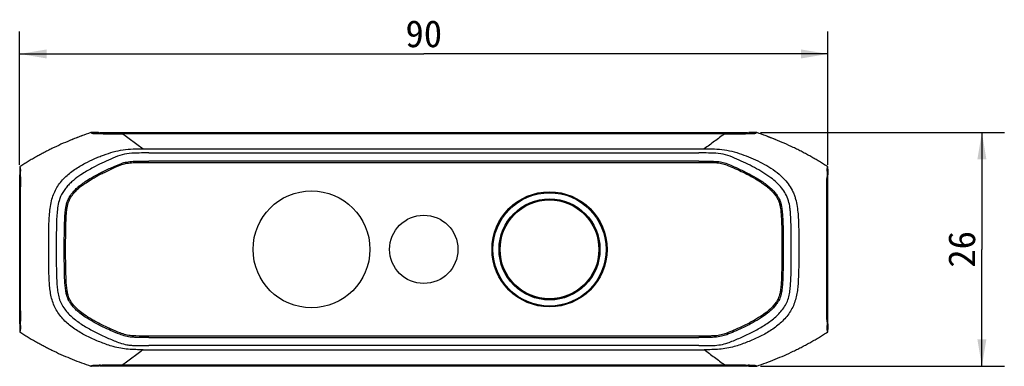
# Model space of a CAD drawing. Header units: millimetres. Extents: x 44 to 346, y 18 to 283.
# Tile 10 of 21: x 119 to 229, y 244 to 283. Entities that reach past the tile are written whole.
import ezdxf
from ezdxf.enums import TextEntityAlignment as Align

# ---------------------------------------------------------------- set-up
doc = ezdxf.new("R2010")
doc.units = ezdxf.units.MM
doc.header["$LTSCALE"] = 23.1
doc.layers.get('0').update_dxf_attribs({"linetype": 'CONTINUOUS'})
doc.layers.add('00_COMPONENTS', color=7, linetype='CONTINUOUS')
doc.layers.add('51__DRAFT_DIMS', color=7, linetype='CONTINUOUS')
doc.styles.get("Standard").update_dxf_attribs({"font": 'simfang.ttf'})
doc.dimstyles.new('DIMSTYLE_1', dxfattribs={"dimtxt": 3, "dimasz": 3, "dimexe": 2.5, "dimexo": 0.5, "dimgap": 0.75, "dimtad": 1, "dimdec": 1, "dimdsep": 46, "dimtxsty": 'STANDARD', "dimblk": '_FILLED', "dimblk1": '_FILLED', "dimblk2": '_FILLED', "dimcen": 0.09, "dimclrt": 3, "dimazin": 2, "dimtp": 0.3, "dimtm": 0.3, "dimtfac": 1, "dimtdec": 1, "dimtofl": 0, "dimtmove": 0, "dimatfit": 3, "dimldrblk": '_FILLED', "dimfxl": 1, "dimtolj": 1, "dimarcsym": 0})
doc.dimstyles.new('DIMSTYLE_2', dxfattribs={"dimtxt": 3, "dimasz": 3, "dimexe": 2.5, "dimexo": 0.5, "dimgap": 0.75, "dimtad": 1, "dimdec": 1, "dimdsep": 46, "dimtxsty": 'STANDARD', "dimblk": '_FILLED', "dimblk1": '_FILLED', "dimblk2": '_FILLED', "dimcen": 0.09, "dimclrt": 3, "dimazin": 2, "dimtp": 0.2, "dimtm": 0.2, "dimtfac": 1, "dimtdec": 1, "dimtofl": 0, "dimtmove": 0, "dimatfit": 3, "dimldrblk": '_FILLED', "dimfxl": 1, "dimtolj": 1, "dimarcsym": 0})

# ---------------------------------------------------------------- blocks, each defined once
blk = doc.blocks.new('_FILLED')
at = {"color": 0, "linetype": 'ByBlock'}
blk.add_solid([(0, 0), (-1, 0.167), (-1, -0.167)], dxfattribs=at)
blk = doc.blocks.new('*D2')
at = {"layer": '51__DRAFT_DIMS', "color": 4}
for p, q in [((201.94, 270.42), (229.07, 270.42)), ((226.57, 270.42), (226.57, 257.42)), ((226.57, 244.42), (226.57, 257.42)), ((201.94, 244.42), (229.07, 244.42))]:
    blk.add_line(p, q, dxfattribs=at)
at = {"layer": '51__DRAFT_DIMS', "color": 4, "xscale": 3, "yscale": 3, "zscale": 3}
for p, rotation in [((226.57, 270.42), 90), ((226.57, 244.42), 270)]:
    blk.add_blockref('_FILLED', p, dxfattribs=dict(at, rotation=rotation))
at = {"layer": '51__DRAFT_DIMS', "color": 3}
blk.add_text('26', height=3, rotation=90, dxfattribs=at).set_placement((225.82, 257.42), align=Align.CENTER)
blk = doc.blocks.new('*D3')
at = {"layer": '51__DRAFT_DIMS', "color": 4}
for p, q in [((119.45, 266.82), (119.45, 281.65)), ((209.42, 266.82), (209.42, 281.65)), ((119.45, 279.15), (164.44, 279.15)), ((209.42, 279.15), (164.44, 279.15))]:
    blk.add_line(p, q, dxfattribs=at)
at = {"layer": '51__DRAFT_DIMS', "color": 4, "xscale": 3, "yscale": 3, "zscale": 3}
for p, rotation in [((119.45, 279.15), 180.000000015), ((209.42, 279.15), 1.5e-08)]:
    blk.add_blockref('_FILLED', p, dxfattribs=dict(at, rotation=rotation))
at = {"layer": '51__DRAFT_DIMS', "color": 3}
blk.add_text('90', height=3, dxfattribs=at).set_placement((164.44, 279.9), align=Align.CENTER)

msp = doc.modelspace()

# ---------------------------------------------------------------- linework, layer by layer
at = {"layer": '00_COMPONENTS'}
for p, q in [((127.431, 270.422), (127.371, 270.401)), ((127.431, 270.422), (127.371, 270.401)), ((128.231, 270.422), (127.431, 270.422)), ((128.36, 270.345), (128.383, 270.342)), ((128.384, 270.404), (128.384, 270.336)), ((128.384, 270.404), (200.489, 270.404)), ((128.436, 270.331), (128.436, 270.404)), ((130.928, 270.404), (130.928, 270.298)), ((197.944, 270.276), (130.929, 270.276)), ((131.941, 270.298), (196.933, 270.298)), ((197.944, 270.298), (197.944, 270.404)), ((200.436, 270.404), (200.436, 270.331)), ((200.489, 270.404), (200.489, 270.337)), ((200.638, 270.422), (200.642, 270.426)), ((201.441, 270.423), (200.642, 270.423)), ((200.642, 270.422), (201.435, 270.422)), ((201.436, 270.414), (201.441, 270.423)), ((201.437, 270.414), (201.441, 270.423)), ((201.502, 270.402), (201.441, 270.423)), ((201.502, 270.402), (201.441, 270.423)), ((133.205, 268.591), (195.668, 268.592)), ((133.822, 268.135), (195.051, 268.135)), ((195.051, 267.235), (133.822, 267.235)), ((133.823, 267.093), (195.052, 267.093)), ((174.447, 262.382), (174.447, 262.421)), ((174.802, 262.685), (174.861, 262.599)), ((184.289, 260.001), (184.198, 259.961)), ((184.283, 254.826), (184.198, 254.864)), ((174.447, 252.419), (174.447, 252.442)), ((174.861, 252.225), (174.809, 252.15)), ((195.043, 247.775), (133.832, 247.775)), ((133.831, 247.617), (195.042, 247.617)), ((195.042, 246.717), (133.831, 246.717)), ((133.212, 246.258), (195.661, 246.258)), ((127.368, 244.432), (127.413, 244.417)), ((127.368, 244.432), (127.413, 244.417)), ((128.384, 244.435), (128.384, 244.503)), ((200.489, 244.435), (128.384, 244.435)), ((128.436, 244.435), (128.436, 244.508)), ((130.928, 244.564), (197.945, 244.564)), ((130.928, 244.541), (130.928, 244.435)), ((196.933, 244.541), (131.941, 244.541)), ((197.944, 244.435), (197.944, 244.541)), ((200.436, 244.509), (200.436, 244.435)), ((200.489, 244.435), (200.489, 244.503)), ((201.46, 244.417), (201.504, 244.432)), ((201.46, 244.417), (201.504, 244.432)), ((128.232, 244.417), (127.413, 244.417)), ((128.235, 244.42), (128.232, 244.417)), ((200.642, 244.417), (201.46, 244.417)), ((201.453, 244.425), (201.46, 244.417)), ((201.453, 244.425), (201.46, 244.417))]:
    msp.add_line(p, q, dxfattribs=at)
at = {"layer": '00_COMPONENTS', "color": 7}
for p, q in [((119.455, 266.617), (119.455, 265.719)), ((209.418, 265.72), (209.418, 266.617)), ((119.488, 249.223), (119.488, 265.616)), ((209.385, 265.616), (209.385, 249.223)), ((209.418, 266.324), (209.418, 265.719)), ((119.525, 264.521), (119.525, 264.622)), ((119.525, 264.521), (119.525, 264.468)), ((119.549, 264.546), (119.549, 264.369)), ((209.324, 264.246), (209.324, 264.611)), ((209.348, 264.474), (209.348, 264.678)), ((119.525, 250.552), (119.525, 250.229)), ((119.549, 250.597), (119.549, 250.239)), ((209.324, 250.271), (209.324, 250.451)), ((209.348, 250.179), (209.347, 250.595)), ((119.455, 249.12), (119.455, 248.515)), ((119.455, 249.12), (119.455, 248.226)), ((209.418, 249.12), (209.415, 249.124)), ((209.418, 249.12), (209.418, 248.515)), ((209.418, 248.226), (209.418, 249.12))]:
    msp.add_line(p, q, dxfattribs=at)
at = {"layer": '00_COMPONENTS', "color": 4}
for p, q in [((119.525, 264.468), (119.488, 264.468)), ((209.348, 264.468), (209.385, 264.468)), ((119.525, 250.371), (119.488, 250.371)), ((209.348, 250.371), (209.385, 250.371))]:
    msp.add_line(p, q, dxfattribs=at)
at = {"layer": '00_COMPONENTS'}
for centre, radius in [((151.936, 257.42), 6.5), ((178.436, 257.42), 6.4), ((178.436, 257.412), 6.3), ((178.436, 257.412), 5.62), ((178.436, 257.412), 5.597), ((178.436, 257.412), 5.5), ((164.436, 257.42), 3.8)]:
    msp.add_circle(centre, radius, dxfattribs=at)
for centre, radius, start, end in [((136.159, 243.127), 28.644, 109.7928, 112.37768), ((131.346, 273.528), 4.398, 224.92327, 225.52939), ((129.075, 309.323), 39.042, 268.87738, 269.08245), ((199.939, 302.094), 31.811, 271.12787, 271.35892), ((192.715, 243.135), 28.635, 67.70467, 70.14465), ((174.247, 262.382), 0.2, 315.65735, 0.02396), ((174.239, 262.371), 0.198, 355.2499, 0.65165), ((184.818, 262.49), 10.381, 180.42927, 180.64221), ((178.763, 259.31), 5.298, 143.6896, 144.55411), ((184.381, 260.042), 0.2, 203.86094, 263.62011), ((191.936, 257.412), 7.126, 176.80398, 183.13203), ((184.381, 254.783), 0.2, 98.1654, 156.13906), ((174.247, 252.442), 0.2, 359.97861, 49.87867), ((174.239, 252.453), 0.198, 359.34835, 4.7501), ((184.105, 252.342), 9.669, 179.3539, 179.49047), ((178.751, 255.506), 5.283, 215.44464, 216.19616), ((130.347, 242.319), 2.979, 134.3344, 135.13112), ((129.069, 205.906), 38.652, 90.92533, 91.13089), ((199.942, 212.891), 31.666, 88.63767, 88.8674)]:
    msp.add_arc(centre, radius, start, end, dxfattribs=at)
at = {"layer": '00_COMPONENTS', "color": 7}
for centre, radius, start, end in [((106.629, 265.667), 12.912, 1.28346, 2.05223), ((92.82, 265.341), 26.725, 0.59191, 1.31857), ((71.062, 265.067), 48.485, 0.50403, 0.65044), ((264.465, 265.005), 55.14, 179.42438, 179.56875), ((251.026, 265.139), 41.7, 179.2464, 179.42286), ((238.764, 265.3), 29.436, 178.81157, 179.24668), ((225.749, 265.567), 16.419, 178.15168, 178.80116), ((209.449, 265.692), 0.0418, 137.54069, 141.10477), ((-4980.863, 257.445), 5100.393, 359.922558, 0.078885), ((-5115.786, 257.463), 5235.34, 359.924851, 0.07557), ((5315.539, 257.438), 5106.196, 179.921051, 180.076785), ((118.044, 249.451), 1.468, 354.01623, 355.30736), ((117.316, 249.513), 2.198, 355.26571, 356.30625), ((88.336, 249.566), 31.209, 358.88599, 359.29566), ((73.953, 249.746), 45.594, 359.29215, 359.45165), ((62.723, 249.853), 56.824, 359.45264, 359.58974), ((266.929, 249.861), 57.604, 180.40386, 180.54502), ((241.648, 249.593), 32.321, 180.49618, 181.13728)]:
    msp.add_arc(centre, radius, start, end, dxfattribs=at)
for points, knots in [([(127.371, 270.401), (126.678, 270.164), (125.645, 269.783), (124.294, 269.215), (123.461, 268.833), (122.803, 268.511), (122.313, 268.261), (121.827, 268.004), (121.347, 267.737), (120.869, 267.465), (120.471, 267.238), (120.157, 267.049), (119.847, 266.853), (119.615, 266.706), (119.455, 266.617)], [0, 0, 0, 0, 0.2499825, 0.3749852, 0.4999841, 0.5624866, 0.6249912, 0.6874923, 0.7499894, 0.8124929, 0.8749962, 0.9062471, 0.9375076, 1, 1, 1, 1]), ([(209.418, 266.617), (209.258, 266.706), (209.026, 266.853), (208.716, 267.05), (208.402, 267.238), (208.004, 267.465), (207.526, 267.737), (207.046, 268.004), (206.56, 268.262), (206.07, 268.511), (205.412, 268.833), (204.579, 269.215), (203.227, 269.784), (202.195, 270.164), (201.502, 270.402)], [0, 0, 0, 0, 0.0624924, 0.0937529, 0.1250039, 0.1875071, 0.2500106, 0.3125078, 0.3750088, 0.4375134, 0.5000159, 0.6250148, 0.7500175, 1, 1, 1, 1]), ([(119.455, 266.617), (119.457, 266.612), (119.464, 266.592), (119.472, 266.572), (119.477, 266.558)], [0, 0, 0, 0, 0.2589724, 1, 1, 1, 1]), ([(119.477, 266.558), (119.482, 266.545), (119.494, 266.516), (119.512, 266.451), (119.525, 266.32), (119.53, 266.207), (119.533, 266.129)], [0, 0, 0, 0, 0.0933651, 0.2158679, 0.4617936, 1, 1, 1, 1]), ([(123.046, 263.01), (123.173, 263.459), (123.547, 264.328), (124.431, 265.431), (125.531, 266.309), (126.337, 266.786), (126.75, 267.003)], [0, 0, 0, 0, 0.24979, 0.499681, 0.7497857, 1, 1, 1, 1]), ([(127.627, 266.517), (127.23, 266.302), (126.543, 265.907), (125.754, 265.355), (125.231, 264.921), (124.866, 264.566), (124.536, 264.177), (124.15, 263.621), (123.925, 263.156), (123.834, 262.83)], [0, 0, 0, 0, 0.2501139, 0.4377505, 0.5316648, 0.6254152, 0.7190989, 0.8128793, 1, 1, 1, 1]), ([(209.339, 266.097), (209.341, 266.181), (209.347, 266.304), (209.36, 266.445), (209.378, 266.514), (209.39, 266.544), (209.395, 266.557)], [0, 0, 0, 0, 0.5439239, 0.7914301, 0.9111133, 1, 1, 1, 1]), ([(209.395, 266.557), (209.401, 266.572), (209.409, 266.592), (209.416, 266.612), (209.418, 266.617)], [0, 0, 0, 0, 0.7409302, 1, 1, 1, 1]), ([(119.489, 265.614), (119.487, 265.625), (119.481, 265.656), (119.471, 265.686), (119.462, 265.705)], [0, 0, 0, 0, 0.3398308, 1, 1, 1, 1]), ([(119.515, 265.384), (119.512, 265.442), (119.508, 265.526), (119.493, 265.625), (119.478, 265.675), (119.468, 265.699), (119.463, 265.708)], [0, 0, 0, 0, 0.5293132, 0.7646402, 0.9009054, 1, 1, 1, 1]), ([(119.525, 264.622), (119.525, 264.767), (119.523, 265.02), (119.519, 265.274), (119.515, 265.384)], [0, 0, 0, 0, 0.5684301, 1, 1, 1, 1]), ([(119.545, 265.493), (119.546, 265.416), (119.548, 265.1), (119.548, 264.784), (119.549, 264.546)], [0, 0, 0, 0, 0.2451364, 1, 1, 1, 1]), ([(203.993, 265.772), (204.207, 265.59), (204.616, 265.204), (205.14, 264.543), (205.488, 263.93), (205.703, 263.411), (205.874, 262.876), (206.016, 262.188), (206.137, 261.072), (206.162, 260.231), (206.173, 259.671)], [0, 0, 0, 0, 0.1249915, 0.2499877, 0.3750162, 0.437548, 0.5000831, 0.6250974, 0.7500832, 1, 1, 1, 1]), ([(209.324, 264.611), (209.324, 264.679), (209.325, 264.949), (209.326, 265.218), (209.327, 265.42)], [0, 0, 0, 0, 0.2521436, 1, 1, 1, 1]), ([(209.348, 264.678), (209.349, 264.815), (209.35, 265.055), (209.354, 265.294), (209.359, 265.396)], [0, 0, 0, 0, 0.5746621, 1, 1, 1, 1]), ([(209.359, 265.396), (209.361, 265.452), (209.366, 265.533), (209.381, 265.628), (209.396, 265.677), (209.406, 265.7), (209.411, 265.71)], [0, 0, 0, 0, 0.5243017, 0.76049, 0.8992903, 1, 1, 1, 1]), ([(209.417, 265.718), (209.409, 265.706), (209.396, 265.672), (209.387, 265.637), (209.383, 265.615)], [0, 0, 0, 0, 0.3811569, 1, 1, 1, 1]), ([(209.324, 250.451), (209.322, 251.601), (209.318, 256.199), (209.32, 260.797), (209.324, 264.246)], [0, 0, 0, 0, 0.2499113, 1, 1, 1, 1]), ([(122.7, 259.67), (122.712, 260.231), (122.734, 261.073), (122.859, 262.189), (122.971, 262.74), (123.046, 263.01)], [0, 0, 0, 0, 0.500087, 0.7500494, 1, 1, 1, 1]), ([(123.834, 262.83), (123.761, 262.569), (123.662, 262.033), (123.587, 261.222), (123.551, 260.408), (123.541, 259.865), (123.535, 259.594)], [0, 0, 0, 0, 0.2499521, 0.4999546, 0.7499452, 1, 1, 1, 1]), ([(124.883, 249.082), (124.527, 249.384), (124.032, 249.892), (123.515, 250.673), (123.111, 251.52), (122.887, 252.437), (122.784, 253.366), (122.722, 254.298), (122.692, 255.466), (122.685, 256.868), (122.682, 258.269), (122.691, 259.203), (122.7, 259.67)], [0, 0, 0, 0, 0.1249304, 0.1875467, 0.2500902, 0.3750648, 0.437579, 0.5001001, 0.6250661, 0.7500464, 0.8750227, 1, 1, 1, 1]), ([(123.535, 259.594), (123.516, 258.689), (123.513, 257.332), (123.528, 255.748), (123.543, 254.844), (123.563, 254.166), (123.602, 253.488), (123.665, 252.812), (123.779, 252.141), (124.002, 251.496), (124.352, 250.912), (124.771, 250.377), (125.251, 249.896), (125.603, 249.611), (125.786, 249.477)], [0, 0, 0, 0, 0.2500614, 0.3750893, 0.4375875, 0.5000733, 0.5625794, 0.6251954, 0.6876955, 0.7500719, 0.8125728, 0.8750159, 0.9374939, 1, 1, 1, 1]), ([(206.173, 259.671), (206.181, 259.203), (206.191, 258.269), (206.188, 256.868), (206.181, 255.466), (206.151, 254.299), (206.089, 253.366), (205.986, 252.437), (205.762, 251.52), (205.358, 250.673), (204.841, 249.892), (204.346, 249.384), (203.99, 249.083)], [0, 0, 0, 0, 0.1249781, 0.2499551, 0.3749365, 0.4999026, 0.5624246, 0.6249415, 0.7499127, 0.8124576, 0.8750711, 1, 1, 1, 1]), ([(119.525, 250.229), (119.525, 250.055), (119.523, 249.769), (119.517, 249.483), (119.51, 249.371)], [0, 0, 0, 0, 0.6088024, 1, 1, 1, 1]), ([(119.549, 250.239), (119.548, 250.173), (119.548, 249.908), (119.547, 249.644), (119.546, 249.446)], [0, 0, 0, 0, 0.2518125, 1, 1, 1, 1]), ([(209.327, 249.455), (209.327, 249.522), (209.325, 249.794), (209.325, 250.066), (209.324, 250.271)], [0, 0, 0, 0, 0.2469967, 1, 1, 1, 1]), ([(209.359, 249.433), (209.355, 249.537), (209.35, 249.786), (209.349, 250.035), (209.348, 250.179)], [0, 0, 0, 0, 0.4213358, 1, 1, 1, 1]), ([(119.455, 249.12), (119.46, 249.125), (119.469, 249.143), (119.482, 249.175), (119.495, 249.228), (119.501, 249.271), (119.504, 249.298)], [0, 0, 0, 0, 0.1251463, 0.3068664, 0.5624061, 1, 1, 1, 1]), ([(119.462, 249.134), (119.465, 249.139), (119.477, 249.168), (119.484, 249.199), (119.489, 249.224)], [0, 0, 0, 0, 0.1847661, 1, 1, 1, 1]), ([(119.54, 248.96), (119.539, 248.935), (119.537, 248.847), (119.535, 248.758), (119.532, 248.695)], [0, 0, 0, 0, 0.2804562, 1, 1, 1, 1]), ([(209.341, 248.679), (209.34, 248.698), (209.337, 248.789), (209.335, 248.88), (209.333, 248.951)], [0, 0, 0, 0, 0.2161842, 1, 1, 1, 1]), ([(209.369, 249.294), (209.369, 249.302), (209.364, 249.348), (209.361, 249.395), (209.359, 249.433)], [0, 0, 0, 0, 0.1851867, 1, 1, 1, 1]), ([(209.415, 249.124), (209.404, 249.139), (209.384, 249.196), (209.374, 249.254), (209.369, 249.294)], [0, 0, 0, 0, 0.3203127, 1, 1, 1, 1]), ([(209.383, 249.224), (209.385, 249.214), (209.392, 249.183), (209.401, 249.153), (209.41, 249.134)], [0, 0, 0, 0, 0.3363952, 1, 1, 1, 1]), ([(119.477, 248.28), (119.475, 248.275), (119.468, 248.257), (119.46, 248.239), (119.455, 248.226)], [0, 0, 0, 0, 0.262076, 1, 1, 1, 1]), ([(119.455, 248.226), (119.615, 248.137), (119.847, 247.99), (120.156, 247.791), (120.469, 247.601), (120.867, 247.374), (121.345, 247.102), (121.826, 246.836), (122.311, 246.578), (122.801, 246.328), (123.459, 246.004), (124.292, 245.622), (125.644, 245.053), (126.676, 244.672), (127.368, 244.432)], [0, 0, 0, 0, 0.0624894, 0.0937542, 0.1250067, 0.1875089, 0.2500113, 0.3125093, 0.3750103, 0.4375135, 0.5000158, 0.6250149, 0.7500166, 1, 1, 1, 1]), ([(119.532, 248.695), (119.53, 248.62), (119.524, 248.511), (119.511, 248.385), (119.493, 248.322), (119.482, 248.293), (119.477, 248.28)], [0, 0, 0, 0, 0.5324045, 0.7768623, 0.9027458, 1, 1, 1, 1]), ([(201.504, 244.432), (202.197, 244.672), (203.229, 245.053), (204.581, 245.622), (205.414, 246.005), (206.072, 246.328), (206.561, 246.578), (207.047, 246.836), (207.528, 247.102), (208.006, 247.374), (208.404, 247.602), (208.717, 247.792), (209.026, 247.99), (209.258, 248.138), (209.418, 248.226)], [0, 0, 0, 0, 0.2499834, 0.3749851, 0.4999842, 0.5624865, 0.6249897, 0.6874908, 0.7499887, 0.8124911, 0.8749933, 0.9062458, 0.9375105, 1, 1, 1, 1]), ([(209.395, 248.283), (209.39, 248.296), (209.379, 248.324), (209.362, 248.386), (209.349, 248.506), (209.344, 248.609), (209.341, 248.679)], [0, 0, 0, 0, 0.0993283, 0.2283117, 0.4759221, 1, 1, 1, 1]), ([(209.418, 248.226), (209.416, 248.231), (209.408, 248.25), (209.4, 248.269), (209.395, 248.283)], [0, 0, 0, 0, 0.2427349, 1, 1, 1, 1])]:
    msp.add_open_spline(points, degree=3, knots=knots, dxfattribs=at)
at = {"layer": '00_COMPONENTS'}
for points, knots in [([(127.431, 270.422), (127.436, 270.415), (127.443, 270.403), (127.441, 270.386), (127.437, 270.374), (127.435, 270.361), (127.441, 270.349), (127.454, 270.342), (127.483, 270.332), (127.509, 270.328), (127.53, 270.325)], [0, 0, 0, 0, 0.1552273, 0.2274415, 0.3015604, 0.3739084, 0.4556051, 0.5219818, 0.6249021, 1, 1, 1, 1]), ([(127.53, 270.325), (127.564, 270.321), (127.65, 270.313), (127.91, 270.298), (128.136, 270.292), (128.31, 270.289)], [0, 0, 0, 0, 0.1296, 0.3317393, 1, 1, 1, 1]), ([(128.265, 270.389), (128.27, 270.384), (128.28, 270.372), (128.306, 270.35), (128.385, 270.333), (128.453, 270.329), (128.504, 270.325)], [0, 0, 0, 0, 0.0865184, 0.1873181, 0.3966514, 1, 1, 1, 1]), ([(128.316, 270.355), (128.318, 270.354), (128.333, 270.35), (128.348, 270.347), (128.36, 270.345)], [0, 0, 0, 0, 0.190387, 1, 1, 1, 1]), ([(128.45, 270.286), (128.853, 270.28), (129.679, 270.276), (130.505, 270.276), (130.929, 270.276)], [0, 0, 0, 0, 0.4877266, 1, 1, 1, 1]), ([(128.504, 270.325), (128.514, 270.325), (128.558, 270.322), (128.602, 270.32), (128.636, 270.318)], [0, 0, 0, 0, 0.2183726, 1, 1, 1, 1]), ([(128.636, 270.318), (128.857, 270.309), (129.366, 270.301), (130.172, 270.298), (131.052, 270.298), (131.644, 270.298), (131.941, 270.298)], [0, 0, 0, 0, 0.2006163, 0.4622655, 0.7310884, 1, 1, 1, 1]), ([(130.929, 270.276), (131.118, 270.134), (131.498, 269.854), (132.257, 269.293), (132.826, 268.872), (133.205, 268.591)], [0, 0, 0, 0, 0.2500763, 0.4999643, 1, 1, 1, 1]), ([(197.944, 270.276), (197.756, 270.133), (197.376, 269.854), (196.806, 269.434), (196.237, 269.012), (195.857, 268.732), (195.668, 268.592)], [0, 0, 0, 0, 0.2499389, 0.5000707, 0.7500631, 1, 1, 1, 1]), ([(196.933, 270.298), (197.231, 270.298), (197.825, 270.298), (198.71, 270.298), (199.516, 270.302), (200.026, 270.309), (200.246, 270.319)], [0, 0, 0, 0, 0.269402, 0.5387317, 0.8007186, 1, 1, 1, 1]), ([(197.944, 270.276), (198.396, 270.276), (199.27, 270.276), (200.143, 270.281), (200.565, 270.289)], [0, 0, 0, 0, 0.5169996, 1, 1, 1, 1]), ([(200.246, 270.319), (200.301, 270.322), (200.39, 270.326), (200.5, 270.337), (200.559, 270.347), (200.579, 270.361)], [0, 0, 0, 0, 0.4952113, 0.785352, 1, 1, 1, 1]), ([(200.489, 270.342), (200.511, 270.345), (200.542, 270.349), (200.571, 270.361), (200.579, 270.367)], [0, 0, 0, 0, 0.6871209, 1, 1, 1, 1]), ([(200.579, 270.361), (200.582, 270.363), (200.593, 270.372), (200.602, 270.383), (200.609, 270.39)], [0, 0, 0, 0, 0.2776187, 1, 1, 1, 1]), ([(200.609, 270.39), (200.611, 270.392), (200.622, 270.402), (200.631, 270.413), (200.638, 270.422)], [0, 0, 0, 0, 0.2392312, 1, 1, 1, 1]), ([(200.694, 270.292), (200.817, 270.295), (200.984, 270.3), (201.181, 270.311), (201.277, 270.318), (201.344, 270.326), (201.389, 270.333), (201.415, 270.341), (201.43, 270.349), (201.436, 270.358), (201.437, 270.37), (201.433, 270.382), (201.43, 270.399), (201.434, 270.409), (201.437, 270.414)], [0, 0, 0, 0, 0.4590121, 0.617158, 0.733703, 0.8149603, 0.8679411, 0.8999979, 0.9181671, 0.929628, 0.9394973, 0.9595848, 0.9793391, 1, 1, 1, 1]), ([(130.966, 268.486), (131.336, 268.539), (132.083, 268.596), (132.831, 268.592), (133.205, 268.591)], [0, 0, 0, 0, 0.4999388, 1, 1, 1, 1]), ([(195.668, 268.592), (196.042, 268.592), (196.789, 268.596), (197.91, 268.512), (199.011, 268.277), (199.721, 268.04), (200.071, 267.909)], [0, 0, 0, 0, 0.2499997, 0.4999959, 0.7499985, 1, 1, 1, 1]), ([(126.75, 267.003), (127.081, 267.177), (127.589, 267.417), (128.278, 267.708), (128.974, 267.981), (129.862, 268.276), (130.595, 268.433), (130.966, 268.486)], [0, 0, 0, 0, 0.2499415, 0.3750006, 0.5000416, 0.7500056, 1, 1, 1, 1]), ([(131.652, 268.082), (131.292, 268.046), (130.575, 267.907), (129.585, 267.454), (128.596, 267.009), (127.946, 266.689), (127.627, 266.517)], [0, 0, 0, 0, 0.249772, 0.4997802, 0.7500528, 1, 1, 1, 1]), ([(133.822, 268.135), (133.46, 268.135), (132.737, 268.138), (132.012, 268.118), (131.652, 268.082)], [0, 0, 0, 0, 0.500097, 1, 1, 1, 1]), ([(199.288, 267.456), (198.957, 267.603), (198.298, 267.91), (197.222, 268.112), (196.136, 268.137), (195.413, 268.135), (195.051, 268.135)], [0, 0, 0, 0, 0.2500186, 0.4997618, 0.7498418, 1, 1, 1, 1]), ([(203.085, 265.367), (202.504, 265.798), (201.263, 266.555), (199.948, 267.16), (199.288, 267.456)], [0, 0, 0, 0, 0.4998656, 1, 1, 1, 1]), ([(200.071, 267.909), (200.771, 267.647), (202.146, 267.057), (203.423, 266.253), (203.993, 265.772)], [0, 0, 0, 0, 0.5003166, 1, 1, 1, 1]), ([(124.432, 255.522), (124.418, 256.33), (124.412, 257.794), (124.433, 259.778), (124.472, 261.131), (124.573, 261.994), (124.653, 262.434), (124.752, 262.759), (124.855, 262.992), (124.968, 263.201), (125.17, 263.521), (125.456, 263.885), (125.85, 264.268), (126.272, 264.614), (126.807, 264.991), (127.496, 265.421), (128.188, 265.801), (129.048, 266.23), (129.871, 266.594), (130.705, 266.977), (131.398, 267.158), (131.988, 267.212), (132.81, 267.239), (133.389, 267.235), (133.822, 267.235)], [0, 0, 0, 0, 0.1358589, 0.2457584, 0.3332939, 0.3631356, 0.3915668, 0.4084529, 0.4200281, 0.4342675, 0.4483658, 0.483552, 0.5117737, 0.5404901, 0.5752102, 0.621629, 0.6768255, 0.7077528, 0.7829477, 0.8280941, 0.8617703, 0.9027239, 0.9273253, 1, 1, 1, 1]), ([(124.583, 255.532), (124.569, 256.34), (124.562, 257.801), (124.584, 259.785), (124.622, 261.13), (124.723, 261.98), (124.801, 262.41), (124.894, 262.715), (124.99, 262.933), (125.098, 263.133), (125.292, 263.442), (125.569, 263.792), (125.95, 264.164), (126.363, 264.502), (126.89, 264.873), (127.572, 265.299), (128.258, 265.677), (129.111, 266.101), (129.937, 266.467), (130.76, 266.844), (131.423, 267.017), (131.997, 267.07), (132.811, 267.097), (133.389, 267.093), (133.823, 267.093)], [0, 0, 0, 0, 0.1358589, 0.2457584, 0.3332939, 0.3631356, 0.3915668, 0.4084529, 0.4200281, 0.4342675, 0.4483658, 0.483552, 0.5117737, 0.5404901, 0.5752102, 0.621629, 0.6768255, 0.7077528, 0.7829477, 0.8280941, 0.8617703, 0.9027239, 0.9273253, 1, 1, 1, 1]), ([(195.051, 267.235), (195.43, 267.235), (195.974, 267.238), (196.779, 267.218), (197.418, 267.17), (198.125, 266.993), (199.12, 266.543), (200.251, 266.041), (201.373, 265.424), (202.106, 264.965), (202.668, 264.563), (203.112, 264.19), (203.48, 263.81), (203.755, 263.444), (203.942, 263.14), (204.064, 262.896), (204.142, 262.693), (204.214, 262.442), (204.289, 262.063), (204.374, 261.409), (204.422, 260.47), (204.445, 259.348), (204.459, 257.674), (204.456, 256.407), (204.441, 255.522)], [0, 0, 0, 0, 0.0637699, 0.0913318, 0.1353023, 0.1711028, 0.213221, 0.3184044, 0.3789859, 0.4281499, 0.4635964, 0.4949104, 0.525595, 0.5522214, 0.571651, 0.58553, 0.5980106, 0.6081137, 0.6294211, 0.6628719, 0.7187568, 0.7872747, 0.8513034, 1, 1, 1, 1]), ([(195.052, 267.093), (195.432, 267.093), (195.975, 267.096), (196.774, 267.076), (197.398, 267.028), (198.073, 266.86), (199.052, 266.417), (200.188, 265.913), (201.298, 265.303), (202.024, 264.848), (202.577, 264.452), (203.011, 264.087), (203.367, 263.72), (203.632, 263.367), (203.812, 263.074), (203.927, 262.842), (204, 262.653), (204.068, 262.416), (204.142, 262.048), (204.225, 261.404), (204.273, 260.474), (204.296, 259.354), (204.31, 257.681), (204.307, 256.416), (204.292, 255.533)], [0, 0, 0, 0, 0.0637699, 0.0913318, 0.1353023, 0.1711028, 0.213221, 0.3184044, 0.3789859, 0.4281499, 0.4635964, 0.4949104, 0.525595, 0.5522214, 0.571651, 0.58553, 0.5980106, 0.6081137, 0.6294211, 0.6628719, 0.7187568, 0.7872747, 0.8513034, 1, 1, 1, 1]), ([(205.338, 259.594), (205.333, 259.865), (205.322, 260.408), (205.29, 261.086), (205.247, 261.628), (205.189, 262.167), (205.068, 262.838), (204.744, 263.591), (204.285, 264.267), (203.724, 264.861), (203.303, 265.205), (203.085, 265.367)], [0, 0, 0, 0, 0.1250179, 0.2500403, 0.3126442, 0.375364, 0.5002735, 0.6250203, 0.7499859, 0.8749545, 1, 1, 1, 1]), ([(203.087, 249.477), (203.27, 249.611), (203.623, 249.895), (204.102, 250.377), (204.521, 250.912), (204.871, 251.496), (205.094, 252.142), (205.208, 252.812), (205.272, 253.488), (205.31, 254.166), (205.33, 254.844), (205.345, 255.749), (205.361, 257.332), (205.355, 258.69), (205.338, 259.594)], [0, 0, 0, 0, 0.0625065, 0.1249878, 0.1874353, 0.2499323, 0.3123131, 0.3748061, 0.4374139, 0.4999196, 0.5624096, 0.6249126, 0.7499442, 1, 1, 1, 1]), ([(133.831, 247.617), (133.351, 247.617), (132.714, 247.611), (131.847, 247.649), (131.236, 247.735), (130.456, 248.02), (129.628, 248.372), (128.633, 248.823), (127.689, 249.312), (126.826, 249.84), (126.201, 250.28), (125.75, 250.663), (125.407, 251.024), (125.127, 251.381), (124.93, 251.7), (124.785, 251.987), (124.673, 252.324), (124.583, 252.783), (124.515, 253.337), (124.454, 254.264), (124.441, 254.992), (124.432, 255.522)], [0, 0, 0, 0, 0.1025222, 0.1356741, 0.1854151, 0.2334258, 0.312447, 0.3773783, 0.4666627, 0.53905, 0.5932536, 0.6295331, 0.6651072, 0.6994099, 0.7261597, 0.7450846, 0.7679123, 0.8017987, 0.8447267, 0.8869829, 1, 1, 1, 1]), ([(133.832, 247.775), (133.351, 247.775), (132.715, 247.769), (131.859, 247.807), (131.275, 247.889), (130.517, 248.166), (129.688, 248.517), (128.699, 248.966), (127.763, 249.451), (126.908, 249.974), (126.292, 250.408), (125.854, 250.78), (125.521, 251.131), (125.251, 251.475), (125.061, 251.783), (124.925, 252.053), (124.82, 252.367), (124.732, 252.813), (124.665, 253.359), (124.605, 254.276), (124.592, 255.003), (124.583, 255.532)], [0, 0, 0, 0, 0.1025222, 0.1356741, 0.1854151, 0.2334258, 0.312447, 0.3773783, 0.4666627, 0.53905, 0.5932536, 0.6295331, 0.6651072, 0.6994099, 0.7261597, 0.7450846, 0.7679123, 0.8017987, 0.8447267, 0.8869829, 1, 1, 1, 1]), ([(204.441, 255.522), (204.432, 255.045), (204.42, 254.354), (204.368, 253.44), (204.3, 252.842), (204.207, 252.351), (204.094, 252), (203.945, 251.704), (203.744, 251.377), (203.455, 251.013), (203.104, 250.644), (202.624, 250.244), (201.965, 249.785), (201.018, 249.219), (200.003, 248.709), (199.009, 248.271), (198.257, 247.959), (197.544, 247.711), (196.928, 247.643), (196.078, 247.611), (195.478, 247.617), (195.042, 247.617)], [0, 0, 0, 0, 0.1017544, 0.1475845, 0.1951213, 0.23023, 0.2541158, 0.2734559, 0.3008288, 0.3359781, 0.3724336, 0.409386, 0.4692141, 0.5436775, 0.6445924, 0.7113349, 0.7755127, 0.8183431, 0.8720532, 0.9069582, 1, 1, 1, 1]), ([(204.292, 255.533), (204.283, 255.056), (204.271, 254.365), (204.219, 253.46), (204.153, 252.871), (204.061, 252.392), (203.955, 252.065), (203.816, 251.787), (203.622, 251.471), (203.343, 251.12), (203.002, 250.761), (202.536, 250.373), (201.884, 249.919), (200.947, 249.359), (199.94, 248.853), (198.952, 248.417), (198.2, 248.105), (197.511, 247.865), (196.92, 247.801), (196.078, 247.769), (195.48, 247.775), (195.043, 247.775)], [0, 0, 0, 0, 0.1017544, 0.1475845, 0.1951213, 0.23023, 0.2541158, 0.2734559, 0.3008288, 0.3359781, 0.3724336, 0.409386, 0.4692141, 0.5436775, 0.6445924, 0.7113349, 0.7755127, 0.8183431, 0.8720532, 0.9069582, 1, 1, 1, 1]), ([(129.876, 246.608), (129.426, 246.733), (128.541, 247.038), (127.248, 247.583), (126.01, 248.244), (125.239, 248.78), (124.883, 249.082)], [0, 0, 0, 0, 0.250035, 0.5000596, 0.7500505, 1, 1, 1, 1]), ([(125.786, 249.477), (126.151, 249.211), (126.909, 248.715), (127.908, 248.181), (128.725, 247.795), (129.346, 247.519), (129.969, 247.25), (130.39, 247.085), (130.604, 247.011)], [0, 0, 0, 0, 0.24994, 0.4999162, 0.6248941, 0.7499336, 0.8750122, 1, 1, 1, 1]), ([(198.269, 247.011), (198.481, 247.088), (198.903, 247.252), (199.737, 247.604), (200.766, 248.074), (201.963, 248.716), (202.722, 249.211), (203.087, 249.477)], [0, 0, 0, 0, 0.1250356, 0.2500581, 0.50007, 0.7500997, 1, 1, 1, 1]), ([(203.99, 249.083), (203.634, 248.781), (202.863, 248.244), (201.625, 247.584), (200.332, 247.038), (199.447, 246.733), (198.997, 246.608)], [0, 0, 0, 0, 0.2499496, 0.4999405, 0.7499651, 1, 1, 1, 1]), ([(130.604, 247.011), (130.861, 246.923), (131.257, 246.823), (131.796, 246.753), (132.202, 246.728), (132.609, 246.72), (133.153, 246.716), (133.56, 246.717), (133.831, 246.717)], [0, 0, 0, 0, 0.249788, 0.3747458, 0.4997189, 0.6248507, 0.7499698, 1, 1, 1, 1]), ([(195.042, 246.717), (195.313, 246.717), (195.72, 246.716), (196.263, 246.72), (196.806, 246.733), (197.483, 246.789), (198.014, 246.919), (198.269, 247.011)], [0, 0, 0, 0, 0.2500943, 0.3752016, 0.5003105, 0.7502565, 1, 1, 1, 1]), ([(133.212, 246.257), (132.651, 246.257), (131.808, 246.263), (130.694, 246.407), (130.147, 246.533), (129.876, 246.608)], [0, 0, 0, 0, 0.4999278, 0.7499497, 1, 1, 1, 1]), ([(133.212, 246.258), (132.831, 245.975), (132.261, 245.552), (131.499, 244.987), (131.118, 244.706), (130.928, 244.564)], [0, 0, 0, 0, 0.5000369, 0.749909, 1, 1, 1, 1]), ([(198.997, 246.608), (198.726, 246.533), (198.179, 246.407), (197.065, 246.264), (196.222, 246.257), (195.661, 246.258)], [0, 0, 0, 0, 0.2500503, 0.5000723, 1, 1, 1, 1]), ([(195.661, 246.258), (195.851, 246.116), (196.232, 245.835), (196.802, 245.41), (197.374, 244.988), (197.756, 244.707), (197.945, 244.564)], [0, 0, 0, 0, 0.249938, 0.4999315, 0.7500398, 1, 1, 1, 1]), ([(127.413, 244.417), (127.419, 244.425), (127.429, 244.436), (127.438, 244.453), (127.439, 244.465), (127.436, 244.478), (127.441, 244.49), (127.454, 244.497), (127.482, 244.507), (127.509, 244.511), (127.529, 244.514)], [0, 0, 0, 0, 0.1786839, 0.2558896, 0.3265803, 0.397155, 0.4746225, 0.5382004, 0.6373625, 1, 1, 1, 1]), ([(127.529, 244.514), (127.563, 244.518), (127.648, 244.526), (127.907, 244.541), (128.133, 244.547), (128.307, 244.55)], [0, 0, 0, 0, 0.1296, 0.3321152, 1, 1, 1, 1]), ([(128.293, 244.477), (128.29, 244.475), (128.28, 244.467), (128.272, 244.456), (128.265, 244.45)], [0, 0, 0, 0, 0.274658, 1, 1, 1, 1]), ([(128.633, 244.521), (128.575, 244.518), (128.483, 244.513), (128.37, 244.503), (128.312, 244.491), (128.293, 244.477)], [0, 0, 0, 0, 0.5065815, 0.7960386, 1, 1, 1, 1]), ([(128.319, 244.485), (128.321, 244.485), (128.328, 244.487), (128.335, 244.489), (128.34, 244.49)], [0, 0, 0, 0, 0.2177413, 1, 1, 1, 1]), ([(128.34, 244.49), (128.343, 244.491), (128.357, 244.494), (128.371, 244.496), (128.382, 244.497)], [0, 0, 0, 0, 0.20932, 1, 1, 1, 1]), ([(128.445, 244.553), (128.849, 244.559), (129.676, 244.563), (130.504, 244.564), (130.928, 244.564)], [0, 0, 0, 0, 0.4874829, 1, 1, 1, 1]), ([(131.941, 244.541), (131.644, 244.541), (131.051, 244.541), (130.168, 244.542), (129.363, 244.538), (128.853, 244.53), (128.633, 244.521)], [0, 0, 0, 0, 0.2691332, 0.5381761, 0.7999382, 1, 1, 1, 1]), ([(200.243, 244.521), (200.023, 244.53), (199.514, 244.538), (198.707, 244.542), (197.824, 244.541), (197.23, 244.541), (196.933, 244.541)], [0, 0, 0, 0, 0.1996878, 0.4615935, 0.7307607, 1, 1, 1, 1]), ([(197.945, 244.564), (198.397, 244.564), (199.271, 244.563), (200.146, 244.559), (200.568, 244.55)], [0, 0, 0, 0, 0.517199, 1, 1, 1, 1]), ([(200.381, 244.513), (200.371, 244.514), (200.325, 244.517), (200.279, 244.519), (200.243, 244.521)], [0, 0, 0, 0, 0.2164472, 1, 1, 1, 1]), ([(200.609, 244.45), (200.604, 244.455), (200.594, 244.467), (200.569, 244.489), (200.494, 244.505), (200.43, 244.51), (200.381, 244.513)], [0, 0, 0, 0, 0.0901246, 0.192477, 0.4025742, 1, 1, 1, 1]), ([(200.49, 244.497), (200.511, 244.494), (200.541, 244.49), (200.571, 244.479), (200.579, 244.473)], [0, 0, 0, 0, 0.682443, 1, 1, 1, 1]), ([(200.642, 244.414), (200.636, 244.42), (200.627, 244.433), (200.615, 244.444), (200.609, 244.45)], [0, 0, 0, 0, 0.520479, 1, 1, 1, 1]), ([(200.695, 244.547), (200.818, 244.545), (200.984, 244.54), (201.182, 244.529), (201.278, 244.522), (201.345, 244.514), (201.389, 244.506), (201.415, 244.499), (201.43, 244.491), (201.436, 244.481), (201.435, 244.473), (201.434, 244.465), (201.435, 244.447), (201.445, 244.434), (201.453, 244.425)], [0, 0, 0, 0, 0.457191, 0.6150785, 0.7315263, 0.8124045, 0.8648372, 0.8964687, 0.9142795, 0.9253824, 0.9351773, 0.9450298, 0.9548324, 1, 1, 1, 1])]:
    msp.add_open_spline(points, degree=3, knots=knots, dxfattribs=at)
for points in [[(200.579, 270.367), (200.582, 270.368), (200.584, 270.37), (200.586, 270.372)], [(200.579, 244.473), (200.581, 244.471), (200.584, 244.469), (200.586, 244.467)]]:
    msp.add_open_spline(points, degree=3, dxfattribs=at)
at = {"layer": '00_COMPONENTS', "color": 7}
for points in [[(119.463, 265.708), (119.46, 265.712), (119.458, 265.716), (119.455, 265.719)], [(209.411, 265.71), (209.413, 265.712), (209.415, 265.715), (209.417, 265.718)]]:
    msp.add_open_spline(points, degree=3, dxfattribs=at)

# ---------------------------------------------------------------- dimensions: what is measured, and where the dimension line sits
at = {"layer": '51__DRAFT_DIMS', "color": 4}
dim = msp.add_linear_dim(base=(209.418, 279.154), p1=(119.455, 266.324), p2=(209.418, 266.324), dimstyle='DIMSTYLE_1', dxfattribs=at)
dim.commit()
dim.dimension.update_dxf_attribs({"geometry": '*D3', "text_midpoint": (164.392, 279.154), "dimtype": 160})
dim = msp.add_linear_dim(base=(226.565, 244.417), p1=(201.435, 270.422), p2=(201.436, 244.417), angle=270, dimstyle='DIMSTYLE_2', dxfattribs=at)
dim.commit()
dim.dimension.update_dxf_attribs({"geometry": '*D2', "text_midpoint": (226.565, 257.393), "dimtype": 160})

doc.saveas('drawing.dxf')
